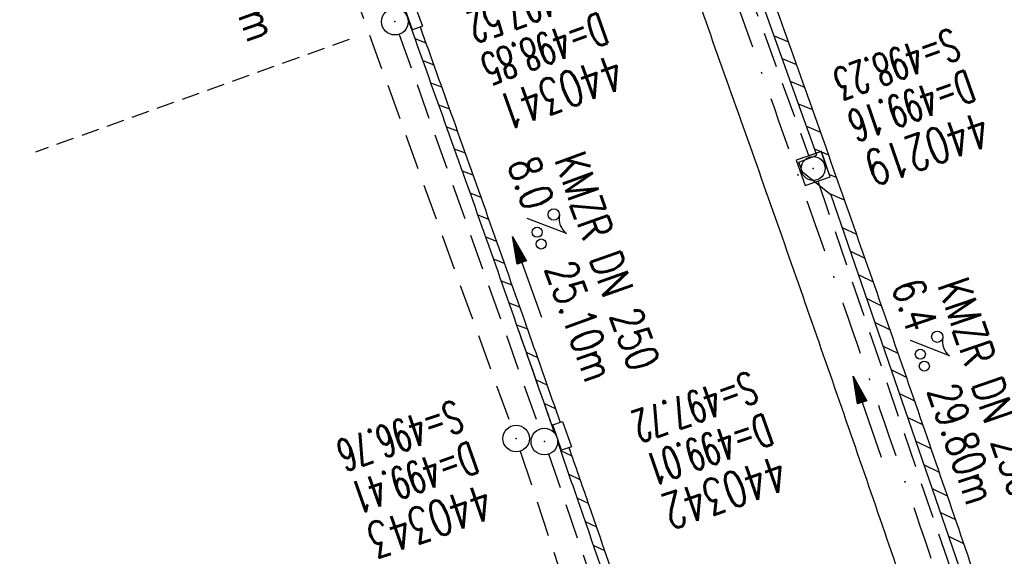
# Model space of a CAD drawing. Extents: x 459406 to 461721, y 413308 to 423218.
# Tile 205 of 256: x 460981 to 461037, y 420958 to 420988. Entities that reach past the tile are written whole.
import ezdxf
from ezdxf.enums import TextEntityAlignment as Align

# ---------------------------------------------------------------- set-up
doc = ezdxf.new("R2010")
doc.units = 0
doc.header["$LTSCALE"] = 2
doc.header["$MEASUREMENT"] = 0
for name, pattern in [('AUSGEZOGEN', [0]), ('GESTRICH-X2', [1.5, 1, -0.5]), ('GESTRICHELT', [0.75, 0.5, -0.25]), ('STRICHPT-X3', [3, 1.5, -0.75, 0, -0.75])]:
    doc.linetypes.add(name, pattern=pattern)
doc.layers.get('0').update_dxf_attribs({"linetype": 'AUSGEZOGEN'})
for name, color, linetype in [('ACHSE', 1, 'STRICHPT-X3'), ('FBR', 8, 'CONTINUOUS'), ('HEKTOM', 1, 'GESTRICHELT'), ('KANAL', 7, 'GESTRICH-X2'), ('PFEIL', 7, 'CONTINUOUS'), ('RINNE', 200, 'CONTINUOUS'), ('SCHACHTNR', 6, 'CONTINUOUS'), ('SCHLITZRINNE', 200, 'AUSGEZOGEN'), ('SCHSYMBOL', 7, 'AUSGEZOGEN'), ('TEXTO', 4, 'CONTINUOUS'), ('TEXTU', 4, 'CONTINUOUS')]:
    doc.layers.add(name, color=color, linetype=linetype)
doc.styles.add('ROMANS', font='romans.shx', dxfattribs={"width": 0.8})

# ---------------------------------------------------------------- blocks, each defined once
blk = doc.blocks.new('GST')
at = {"color": 0}
blk.add_circle((0, 0), 0.75, dxfattribs=at)
blk.add_point((0, 0), dxfattribs=at)
blk = doc.blocks.new('10')
blk.add_blockref('GST', (0, 0))
blk = doc.blocks.new('PROM')
blk.add_line((1.566, 1.817), (0.019, 0.015))
for centre, radius in [((0.317, 1.51), 0.317), ((0.943, 0.291), 0.283), ((1.645, 0.287), 0.283)]:
    blk.add_circle(centre, radius)
blk.add_arc((0.992, 2.682), 1.033, 239.1414, 303.3549)
blk = doc.blocks.new('PFEIL2')
at = {"color": 0}
for p, q in [((0.88, 0.002), (-2.401, -0.012)), ((0.881, -0.271), (0.879, 0.276)), ((0.879, 0.276), (2.429, 0.009)), ((0.911, 0.27), (0.879, 0.265)), ((0.965, 0.261), (0.879, 0.246)), ((1.019, 0.252), (0.879, 0.228)), ((1.073, 0.242), (0.879, 0.209)), ((1.127, 0.233), (0.879, 0.191)), ((1.181, 0.224), (0.879, 0.172)), ((1.235, 0.214), (0.879, 0.154)), ((1.289, 0.205), (0.879, 0.135)), ((1.343, 0.196), (0.879, 0.117)), ((1.397, 0.187), (0.879, 0.098)), ((1.451, 0.177), (0.879, 0.08)), ((1.505, 0.168), (0.879, 0.061)), ((1.559, 0.159), (0.88, 0.043)), ((1.613, 0.149), (0.88, 0.024)), ((1.668, 0.14), (0.88, 0.006)), ((1.722, 0.131), (0.88, -0.013)), ((1.776, 0.121), (0.88, -0.031)), ((1.83, 0.112), (0.88, -0.05)), ((1.884, 0.103), (0.88, -0.068)), ((1.938, 0.094), (0.88, -0.087)), ((1.992, 0.084), (0.88, -0.105)), ((2.046, 0.075), (0.88, -0.124)), ((2.1, 0.066), (0.88, -0.142)), ((2.154, 0.056), (0.88, -0.161)), ((2.208, 0.047), (0.88, -0.179)), ((2.262, 0.038), (0.881, -0.198)), ((2.316, 0.029), (0.881, -0.216)), ((2.37, 0.019), (0.881, -0.235)), ((2.424, 0.01), (0.881, -0.253)), ((2.429, 0.009), (0.881, -0.271))]:
    blk.add_line(p, q, dxfattribs=at)
blk = doc.blocks.new('20')
blk.add_lwpolyline([(-0.754, -0.751), (0.754, -0.751), (0.754, 0.75), (-0.754, 0.75)], close=True)
blk.add_circle((0, 0), 0.676)
blk.add_point((0, 0))
blk = doc.blocks.new('A$C75F22656')
blk.add_point((461026.117, 420979.921))
at = {"layer": 'RINNE'}
for p, q in [((461023.912, 420987.388), (461024.717, 420987.052)), ((461024.367, 420986.115), (461025.17, 420985.78)), ((461024.822, 420984.842), (461025.621, 420984.509)), ((461025.277, 420983.569), (461026.071, 420983.238)), ((461025.732, 420982.296), (461026.521, 420981.967)), ((461026.187, 420981.023), (461026.548, 420980.872)), ((461026.582, 420980.858), (461026.969, 420980.697)), ((461027.029, 420979.588), (461027.417, 420979.427)), ((461027.028, 420978.506), (461027.864, 420978.157)), ((461027.754, 420976.604), (461028.544, 420976.219)), ((461028.215, 420975.267), (461029.014, 420974.877)), ((461028.675, 420973.929), (461029.483, 420973.535)), ((461029.135, 420972.592), (461029.951, 420972.194)), ((461029.596, 420971.255), (461030.418, 420970.854)), ((461030.056, 420969.918), (461030.884, 420969.514)), ((461030.516, 420968.581), (461031.349, 420968.174)), ((461030.977, 420967.243), (461031.813, 420966.835)), ((461031.437, 420965.906), (461032.276, 420965.497)), ((461031.897, 420964.569), (461032.738, 420964.159)), ((461032.358, 420963.232), (461033.199, 420962.821)), ((461032.818, 420961.895), (461033.659, 420961.484)), ((461033.278, 420960.557), (461034.118, 420960.148)), ((461033.739, 420959.22), (461034.576, 420958.812))]:
    blk.add_line(p, q, dxfattribs=at)
at = {"layer": 'SCHSYMBOL'}
blk.add_lwpolyline([(461025.158, 420980.382), (461025.659, 420978.96), (461027.075, 420979.459), (461026.573, 420980.881)], close=True, dxfattribs=at)
blk.add_circle((461026.117, 420979.921), 0.676, dxfattribs=at)

msp = doc.modelspace()

# ---------------------------------------------------------------- linework, layer by layer
at = {"layer": 'ACHSE', "flags": 128}
msp.add_lwpolyline([(459426.662, 423071.803), (459434.696, 423063.959, 0.000009), (459443.64, 423055.227, -0.000014), (459452.584, 423046.495), (459470.472, 423029.03), (459488.36, 423011.565, 0.000028), (459497.304, 423002.833, -0.000019), (459506.249, 422994.101, -0.00001), (459515.193, 422985.368, 0.00001), (459524.137, 422976.636, 0.000005), (459533.081, 422967.904, -0.000014), (459542.025, 422959.172), (459559.913, 422941.707), (459577.801, 422924.242, 0.000014), (459586.745, 422915.51, -0.000007), (459595.689, 422906.778, -0.000007), (459604.633, 422898.046, 0.000014), (459613.577, 422889.313), (459631.466, 422871.848), (459649.354, 422854.384), (459667.242, 422836.919), (459685.13, 422819.454, 0.000014), (459694.074, 422810.722, -0.000007), (459703.018, 422801.99), (459720.906, 422784.525, 0.000016), (459724.892, 422780.634, -0.000005), (459728.877, 422776.743, -0.000854), (459731.569, 422774.105, -0.000319), (459738.762, 422767.026, -0.002071), (459745.754, 422760.078, -0.001348), (459756.422, 422749.331, -0.001735), (459764.656, 422740.934, -0.001541), (459773.862, 422731.42, -0.001535), (459782.493, 422722.391, -0.001533), (459791.081, 422713.295, -0.001538), (459799.62, 422704.14, -0.001542), (459808.076, 422694.96, -0.001544), (459816.476, 422685.728, -0.001539), (459824.843, 422676.417, -0.001534), (459833.152, 422667.055, -0.001539), (459841.381, 422657.669, -0.001538), (459850.202, 422647.481, -0.001798), (459857.687, 422638.719, -0.001274), (459867.543, 422627.036, -0.002004), (459873.759, 422619.57, -0.000175), (459878.95, 422613.279, -0.000644), (459880.358, 422611.567, -0.000005), (459884.996, 422605.912, 0.000011), (459889.634, 422600.258), (459905.489, 422580.929, -0.000007), (459913.416, 422571.264, 0.000013), (459921.344, 422561.599), (459937.199, 422542.27), (459953.054, 422522.941, -0.000013), (459960.981, 422513.276, 0.000013), (459968.909, 422503.611), (459984.764, 422484.282), (460000.619, 422464.953), (460016.474, 422445.624, -0.000013), (460024.401, 422435.959, 0.000013), (460032.329, 422426.294), (460048.184, 422406.965), (460064.039, 422387.636), (460079.894, 422368.307, -0.000013), (460087.822, 422358.642, 0.000013), (460095.749, 422348.977), (460111.604, 422329.648), (460127.459, 422310.319, -0.000007), (460128.884, 422308.581, -0.000001), (460143.314, 422290.989, -0.000002), (460151.241, 422281.324, 0.000015), (460159.168, 422271.66), (460175.023, 422252.331), (460190.878, 422233.002, -0.000013), (460198.805, 422223.337, 0.000013), (460206.733, 422213.672), (460222.588, 422194.343), (460238.443, 422175.014), (460254.298, 422155.685, -0.000013), (460262.225, 422146.02, 0.000006), (460270.153, 422136.355, 0.000006), (460286.008, 422117.026, -0.000004), (460301.863, 422097.697, -0.000002), (460317.718, 422078.367, 0.000003), (460333.573, 422059.038, 0.000003), (460349.428, 422039.709, -0.000003), (460365.283, 422020.38, -0.000003), (460381.138, 422001.051, 0.000002), (460396.993, 421981.721, 0.000004), (460412.848, 421962.392, -0.000004), (460428.703, 421943.063, -0.00001), (460444.557, 421923.733, 0.000007), (460460.412, 421904.404, 0.000007), (460476.267, 421885.075, -0.000009), (460492.122, 421865.746, -0.000004), (460500.05, 421856.081, 0.000013), (460507.977, 421846.416), (460523.832, 421827.087), (460539.687, 421807.758, -0.000013), (460547.615, 421798.093, 0.000013), (460555.542, 421788.428), (460571.397, 421769.099), (460587.252, 421749.77, -0.000006), (460593.285, 421742.414, -0.000005), (460600.584, 421733.516, -0.000221), (460600.794, 421733.26, -0.00002), (460603.104, 421730.438, -0.001396), (460609.311, 421722.812, -0.000905), (460618.831, 421711.005, -0.001598), (460625.682, 421702.421, -0.001252), (460634.363, 421691.415, -0.001248), (460642.05, 421681.569, -0.001247), (460649.698, 421671.671, -0.001249), (460657.298, 421661.734, -0.001252), (460664.835, 421651.775, -0.001254), (460672.327, 421641.773, -0.001254), (460679.772, 421631.728, -0.001248), (460687.162, 421621.653, -0.001247), (460694.508, 421611.532, -0.001248), (460701.802, 421601.377, -0.001248), (460709.041, 421591.191, -0.001255), (460716.232, 421580.966, -0.001255), (460723.37, 421570.705, -0.001253), (460730.46, 421560.405, -0.001254), (460737.493, 421550.076, -0.001245), (460744.465, 421539.726, -0.001241), (460751.409, 421529.307, -0.001249), (460758.312, 421518.837, -0.001258), (460765.117, 421508.401, -0.001258), (460771.865, 421497.938, -0.001248), (460778.614, 421487.358, -0.001243), (460785.302, 421476.758, -0.00125), (460791.901, 421466.181, -0.001256), (460798.46, 421455.551, -0.001254), (460804.975, 421444.872, -0.00125), (460811.434, 421434.165, -0.001251), (460817.835, 421423.433, -0.001246), (460824.181, 421412.672, -0.001245), (460830.48, 421401.867, -0.001251), (460836.726, 421391.029, -0.001252), (460842.909, 421380.176, -0.001256), (460849.043, 421369.282, -0.001256), (460855.12, 421358.361, -0.001246), (460861.131, 421347.43, -0.001241), (460867.112, 421336.425, -0.001247), (460873.04, 421325.386, -0.001253), (460878.885, 421314.371, -0.001261), (460884.678, 421303.319, -0.001257), (460890.436, 421292.199, -0.001248), (460896.133, 421281.059, -0.00125), (460901.764, 421269.913, -0.001246), (460907.347, 421258.723, -0.001246), (460912.869, 421247.515, -0.001249), (460918.335, 421236.28, -0.001248), (460923.75, 421225.007, -0.001253), (460929.103, 421213.719, -0.001251), (460934.405, 421202.392, -0.001254), (460939.649, 421191.042, -0.001255), (460944.833, 421179.671, -0.001251), (460949.963, 421168.267, -0.001252), (460955.033, 421156.846, -0.001247), (460960.047, 421145.395, -0.001247), (460965.004, 421133.921, -0.001248), (460969.9, 421122.429, -0.001246), (460974.746, 421110.897, -0.001255), (460979.54, 421099.326, -0.00126), (460984.257, 421087.777, -0.001252), (460988.908, 421076.225, -0.001243), (460993.535, 421064.563, -0.001243), (460998.107, 421052.872, -0.001254), (461002.582, 421041.257, -0.001259), (461007.005, 421029.604, -0.001252), (461011.394, 421017.862, -0.001245), (461015.72, 421006.112, -0.001249), (461019.972, 420994.38, -0.00125), (461024.171, 420982.613, -0.001249), (461028.315, 420970.813, -0.00125), (461032.394, 420959.009, -0.001248), (461036.422, 420947.164, -0.001254), (461040.394, 420935.287, -0.001259), (461044.292, 420923.435, -0.001252), (461048.126, 420911.576, -0.001245), (461051.923, 420899.629, -0.001244), (461055.662, 420887.657, -0.001252), (461059.317, 420875.747, -0.001256), (461062.914, 420863.813, -0.001249), (461066.471, 420851.792, -0.001248), (461069.966, 420839.762, -0.001254), (461073.385, 420827.768, -0.001253), (461076.746, 420815.75, -0.001249), (461080.058, 420803.675, -0.001247), (461083.311, 420791.579, -0.001252), (461086.49, 420779.517, -0.001251), (461089.608, 420767.44, -0.001245), (461092.68, 420755.295, -0.001248), (461095.688, 420743.146, -0.001251), (461098.628, 420731.013, -0.001257), (461101.691, 420718.09, -0.001425), (461104.332, 420706.673, -0.001081), (461107.664, 420691.933, -0.001652), (461109.792, 420682.276, -0.000251), (461111.911, 420672.484, -0.000696), (461112.668, 420668.95, -0.000002), (461114.482, 420660.43, -0.000008), (461115.035, 420657.832), (461120.24, 420633.38), (461125.445, 420608.928), (461130.65, 420584.476), (461135.855, 420560.024, -0.000004), (461138.458, 420547.797, 0.000004), (461141.06, 420535.571), (461146.265, 420511.119), (461151.47, 420486.667), (461161.88, 420437.763)], format="xyb", dxfattribs=at)
at = {"layer": 'FBR'}
for points in [[(461005.133, 421028.899, -0.001252), (461009.519, 421017.166, -0.001245), (461013.841, 421005.426, -0.001249), (461018.09, 420993.703, -0.00125), (461022.285, 420981.946, -0.001249), (461026.426, 420970.155, -0.00125), (461030.502, 420958.361, -0.001248), (461034.527, 420946.525, -0.001254), (461038.496, 420934.657, -0.001259), (461042.391, 420922.815, -0.001252), (461046.222, 420910.966, -0.001245), (461050.015, 420899.028, -0.001244), (461053.752, 420887.066, -0.001252), (461057.404, 420875.165, -0.001256), (461060.997, 420863.241, -0.001249), (461064.552, 420851.229, -0.001248), (461068.044, 420839.209, -0.001254), (461071.46, 420827.225, -0.001253), (461074.819, 420815.216, -0.001249), (461078.128, 420803.151, -0.001247)], [(461027.567, 421023.861, -0.001245), (461031.922, 421012.031, -0.001249), (461036.204, 421000.218, -0.00125), (461040.432, 420988.37, -0.001249), (461044.605, 420976.488, -0.00125), (461048.712, 420964.603, -0.001248), (461052.768, 420952.676, -0.001254), (461056.767, 420940.717, -0.001259), (461060.692, 420928.783, -0.001252), (461064.553, 420916.842, -0.001245), (461068.376, 420904.813, -0.001244), (461072.14, 420892.759, -0.001252), (461075.821, 420880.766, -0.001256), (461079.442, 420868.75, -0.001249), (461083.024, 420856.646, -0.001248), (461086.543, 420844.533, -0.001254), (461089.986, 420832.456, -0.001253), (461093.37, 420820.354, -0.001249), (461096.705, 420808.196, -0.001247), (461099.98, 420796.017, -0.001252)], [(461003.318, 420988.279, -0.000615), (461005.372, 420982.545, -0.000624), (461007.451, 420976.694, -0.000625), (461009.516, 420970.837, -0.000619), (461011.545, 420965.037, -0.000624)], [(461011.732, 420964.501, -0.00055), (461012.962, 420960.953, -0.000326), (461015.617, 420953.258, -0.000922), (461016.124, 420951.774, -0.000133), (461019.616, 420941.496, -0.000013), (461019.618, 420941.491, 0.018858)]]:
    msp.add_lwpolyline(points, format="xyb", dxfattribs=at)
at = {"layer": 'HEKTOM'}
msp.add_line((460999.999, 420987.193), (460982.344, 420980.844), dxfattribs=at)
at = {"layer": 'KANAL'}
for p, q in [((460992.969, 421010), (461009.125, 420965.406)), ((461016.156, 421007.281), (461025.875, 420980.625)), ((461002.813, 420987.469), (461010.719, 420965.25)), ((461026.375, 420979.219), (461035.531, 420952.438)), ((461009.625, 420964), (461024.875, 420918.094)), ((461011.219, 420963.844), (461018.781, 420941.75))]:
    msp.add_line(p, q, dxfattribs=at)
at = {"layer": 'RINNE'}
for p, q in [((461003.693, 420987.236), (461004.308, 420987)), ((461004.138, 420985.994), (461004.754, 420985.758)), ((461004.583, 420984.753), (461005.198, 420984.517)), ((461005.026, 420983.512), (461005.642, 420983.276)), ((461005.469, 420982.271), (461006.084, 420982.036)), ((461005.911, 420981.031), (461006.526, 420980.796)), ((461006.353, 420979.791), (461006.967, 420979.556)), ((461006.793, 420978.551), (461007.407, 420978.316)), ((461007.232, 420977.312), (461007.846, 420977.077)), ((461007.671, 420976.073), (461008.284, 420975.838)), ((461008.109, 420974.834), (461008.722, 420974.599)), ((461008.546, 420973.596), (461009.159, 420973.361)), ((461008.982, 420972.358), (461009.594, 420972.123)), ((461009.417, 420971.12), (461010.029, 420970.886)), ((461009.956, 420969.584), (461010.594, 420969.276)), ((461010.494, 420968.048), (461011.131, 420967.741)), ((461010.961, 420966.712), (461011.598, 420966.405)), ((461011.427, 420965.377), (461011.507, 420965.338)), ((461011.891, 420964.043), (461012.527, 420963.736)), ((461012.355, 420962.709), (461012.99, 420962.402)), ((461012.816, 420961.375), (461013.451, 420961.069)), ((461013.277, 420960.043), (461013.912, 420959.736)), ((461013.737, 420958.71), (461014.372, 420958.404))]:
    msp.add_line(p, q, dxfattribs=at)
for points in [[(461003.318, 420988.279, -0.000615), (461005.372, 420982.545, -0.000624), (461007.451, 420976.694, -0.000625), (461009.516, 420970.837, -0.000014), (461009.564, 420970.703, -0.000624)], [(461003.989, 420987.89, -0.000555), (461005.843, 420982.713, -0.000624), (461007.922, 420976.861, -0.000625), (461009.988, 420971.003, -0.000014), (461010.035, 420970.869, -0.000014)], [(461009.563, 420970.703, -0.000604), (461011.545, 420965.038, -0.000624)], [(461010.035, 420970.869, -0.00056), (461011.871, 420965.621, -0.000624)], [(461011.732, 420964.501, -0.00055), (461012.962, 420960.953, -0.000326), (461015.616, 420953.258, -0.000922), (461016.124, 420951.774, -0.000133), (461019.615, 420941.496, -0.000011), (461019.617, 420941.491, 0.018858)], [(461012.365, 420964.202, -0.000478), (461013.435, 420961.117, -0.000326), (461016.089, 420953.42, -0.000922), (461016.597, 420951.935, -0.000133), (461020.089, 420941.657, -0.006482), (461021.023, 420938.784, -0.006482)]]:
    msp.add_lwpolyline(points, format="xyb", dxfattribs=at)
at = {"layer": 'SCHLITZRINNE', "flags": 128}
msp.add_lwpolyline([(461123.48, 420627.765), (461121.817, 420627.448), (461121.634, 420628.479), (461122.538, 420629.808), (461113.576, 420671.755), (461112.401, 420671.531), (461112.213, 420672.382), (461113.056, 420674.12), (461106.02, 420705.761), (461104.928, 420705.486), (461104.682, 420706.34), (461105.546, 420707.823), (461100.321, 420730.11), (461099.233, 420729.878), (461099.053, 420730.567), (461099.8, 420732.274), (461094.411, 420754.354), (461093.325, 420754.075), (461093.057, 420754.854), (461093.887, 420756.428), (461088.265, 420778.533), (461087.172, 420778.256), (461086.903, 420779.061), (461087.723, 420780.602), (461081.764, 420803.02), (461080.711, 420802.764), (461080.475, 420803.468), (461081.208, 420805.041), (461075.451, 420825.881), (461074.01, 420826.763), (461073.777, 420827.571), (461074.876, 420827.87), (461068.503, 420849.902), (461067.142, 420850.947), (461066.912, 420851.742), (461067.892, 420851.982), (461061.304, 420873.976), (461059.864, 420874.979), (461059.618, 420875.733), (461060.656, 420876.056), (461053.931, 420897.818), (461052.599, 420898.848), (461052.344, 420899.659), (461053.26, 420899.931), (461046.465, 420921.339), (461045.082, 420922.394), (461044.792, 420923.212), (461045.693, 420923.554), (461036.702, 420950.688), (461035.246, 420951.406), (461035.016, 420952.1), (461036.057, 420952.487), (461027.127, 420978.427), (461025.508, 420979.707), (461025.307, 420980.274), (461026.314, 420980.668), (461017, 421006.728), (461015.386, 421007.614), (461015.117, 421008.316), (461016.225, 421008.805), (461006.383, 421035.185), (461004.776, 421036.045), (461004.523, 421036.755), (461005.615, 421037.196), (460995.851, 421062.463), (460994.209, 421063.758), (460993.964, 421064.437), (460994.872, 421064.863), (460984.603, 421090.577), (460983.014, 421091.546), (460982.695, 421092.314), (460983.708, 421092.767), (460972.921, 421118.974), (460971.402, 421119.577), (460971.111, 421120.376), (460972.586, 421120.94)], dxfattribs=at)
at = {"layer": 'SCHLITZRINNE'}
msp.add_lwpolyline([(461013.269, 421018.558, -0.001245), (461017.598, 421006.798, -0.001249), (461021.854, 420995.057, -0.00125), (461026.056, 420983.281, -0.001249), (461030.204, 420971.471, -0.00125), (461034.286, 420959.658, -0.001248), (461038.317, 420947.803, -0.001254), (461042.293, 420935.916, -0.001259), (461046.193, 420924.055, -0.001252), (461050.031, 420912.187, -0.001245), (461053.831, 420900.23, -0.001244), (461057.573, 420888.249, -0.001252), (461061.23, 420876.329, -0.001256), (461064.83, 420864.386, -0.001249), (461068.39, 420852.355, -0.001248), (461071.888, 420840.315, -0.001254), (461075.31, 420828.311, -0.001253), (461078.673, 420816.284, -0.001249), (461081.988, 420804.199, -0.001247)], format="xyb", dxfattribs=at)
at = {"layer": 'SCHSYMBOL'}
for points in [[(461003.569, 420987.739), (461003.06, 420989.153), (461003.609, 420989.35), (461004.117, 420987.936)], [(461011.953, 420964.058), (461011.459, 420965.478), (461012.009, 420965.669), (461012.504, 420964.25)]]:
    msp.add_lwpolyline(points, close=True, dxfattribs=at)

# ---------------------------------------------------------------- block references
msp.add_blockref('A$C75F22656', (0, 0))
at = {"layer": 'PFEIL'}
for p, rotation in [((461010.013, 420973.806), 109.5763), ((461029.155, 420965.924), 108.9056)]:
    msp.add_blockref('PFEIL2', p, dxfattribs=dict(at, rotation=rotation))
at = {"layer": 'SCHSYMBOL'}
for name, p, rotation in [('GST', (461002.573, 420988.19), 109.7824000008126), ('20', (461026.117, 420979.921), 289.4215), ('10', (461009.395, 420964.714), 289.2185), ('GST', (461010.983, 420964.541), 109.2026999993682)]:
    msp.add_blockref(name, p, dxfattribs=dict(at, rotation=rotation))
at = {"layer": 'TEXTU'}
for p, rotation in [((461009.987, 420977.123), 289.5763000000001), ((461031.565, 420970.257), 288.9056)]:
    msp.add_blockref('PROM', p, dxfattribs=dict(at, rotation=rotation))

# ---------------------------------------------------------------- texts
at = {"layer": 'SCHACHTNR', "style": 'ROMANS'}
for s, height, rotation, width, p in [('S=497.52', 1.8, 199.7825, 0.6, (461013.261, 420991.078)), ('D=498.85', 1.8, 199.7825, 0.6, (461014.105, 420988.734)), ('S=498.23', 1.8, 199.4215, 0.6, (461033.925, 420987.848)), ('440341', 2, 199.7825, 0.7, (461014.98, 420986.39)), ('D=499.16', 1.8, 199.4215, 0.6, (461034.769, 420985.504)), ('440219', 2, 199.4215, 0.7, (461035.612, 420983.161)), ('S=497.72', 1.8, 199.2027, 0.6, (461022.557, 420968.525)), ('S=496.76', 1.8, 199.2185, 0.6, (461005.969, 420966.906)), ('D=499.01', 1.8, 199.2027, 0.6, (461023.4, 420966.15)), ('D=499.41', 1.8, 199.2185, 0.6, (461006.813, 420964.563)), ('440342', 2, 199.2027, 0.7, (461024.213, 420963.806)), ('440343', 2, 199.2185, 0.7, (461007.625, 420962.188))]:
    msp.add_text(s, height=height, rotation=rotation, dxfattribs=dict(at, width=width)).set_placement(p)
at = {"layer": 'TEXTO', "style": 'ROMANS', "width": 0.75}
for rotation, p in [(289.5763, (461013.674, 420974.406)), (288.9056, (461035.161, 420967.316))]:
    msp.add_text('KMZR DN 250', height=1.8, rotation=rotation, dxfattribs=at).set_placement(p, align=Align.CENTER)
at = {"layer": 'TEXTU', "style": 'ROMANS', "width": 0.75}
for s, rotation, p in [('48.91m', 289.9287, (460991.961, 420993.452)), ('8.0', 289.5763, (461008.9, 420980.175)), ('25.10m', 289.5763, (461010.994, 420974.3)), ('6.4', 288.9056, (461030.508, 420973.321)), ('29.80m', 288.9056, (461032.539, 420967.415))]:
    msp.add_text(s, height=1.8, rotation=rotation, dxfattribs=at).set_placement(p)

doc.saveas('drawing.dxf')
